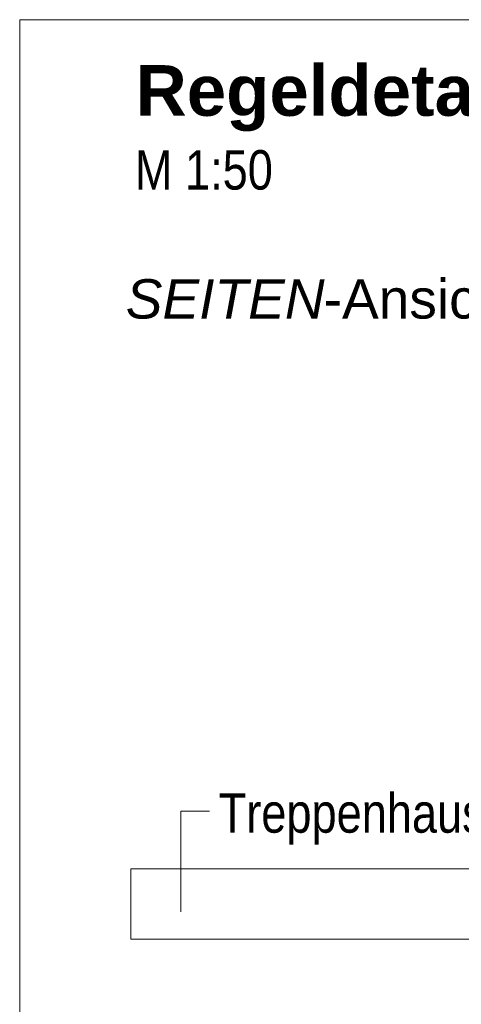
# Model space of a CAD drawing. Extents: x -620 to 300, y 62 to 1107.
# Tile 172 of 256: x 143 to 158, y 775 to 810. Entities that reach past the tile are written whole.
import ezdxf
from ezdxf.lldxf.tags import DXFTag

# ---------------------------------------------------------------- set-up
doc = ezdxf.new("R2010")
doc.units = 0
doc.layers.get('0').update_dxf_attribs({"lineweight": 35})
doc.layers.add('E_Detail_Beschriftung', color=7, linetype='Continuous', lineweight=13, true_color=0x009900)
doc.layers.add('E_Detail_Linie_Text_Bem', color=7, linetype='Continuous', lineweight=13)
doc.styles.get("Standard").update_dxf_attribs({"font": 'ARIALN.TTF'})
tags = doc.linetypes.add('fein_strichliert-A06G9GDB8I', pattern=[4, 1, -2, 1]).pattern_tags.tags
tags[8:9] = [DXFTag(74, 4), DXFTag(75, 0), DXFTag(340, '0'), DXFTag(46, 0.0), DXFTag(50, 0.0), DXFTag(44, 0.0), DXFTag(45, 0.0)]
tags[6:7] = [DXFTag(74, 4), DXFTag(75, 0), DXFTag(340, '0'), DXFTag(46, 0.0), DXFTag(50, 0.0), DXFTag(44, 0.0), DXFTag(45, 0.0)]
tags[4:5] = [DXFTag(74, 4), DXFTag(75, 0), DXFTag(340, '0'), DXFTag(46, 0.0), DXFTag(50, 0.0), DXFTag(44, 0.0), DXFTag(45, 0.0)]

# ---------------------------------------------------------------- blocks, each defined once
blk = doc.blocks.new('Referenz-A06G9GDJ8I')
at = {"layer": 'E_Detail_Linie_Text_Bem', "linetype": 'fein_strichliert-A06G9GDB8I', "ltscale": 0.65}
for p, q in [((205.317, 810.34), (142.548, 810.34)), ((142.548, 810.34), (142.548, 749.023))]:
    blk.add_line(p, q, dxfattribs=at)
at = {"layer": 'E_Detail_Linie_Text_Bem', "color": 0, "linetype": 'Continuous', "ltscale": 0.13}
for p, q in [((148.266, 778.64), (148.266, 782.207)), ((148.266, 782.207), (149.285, 782.207))]:
    blk.add_line(p, q, dxfattribs=at)
at = {"layer": 'E_Detail_Linie_Text_Bem', "linetype": 'Continuous', "ltscale": 0.13}
for p, q in [((146.5, 777.663), (146.5, 780.163)), ((146.5, 780.163), (180.6, 780.163)), ((152.4, 777.663), (146.5, 777.663)), ((152.6, 777.663), (152.4, 777.663)), ((180.6, 777.663), (152.6, 777.663))]:
    blk.add_line(p, q, dxfattribs=at)
at = {"layer": 'E_Detail_Beschriftung', "color": 1, "linetype": 'Continuous', "lineweight": 35, "ltscale": 0.35, "true_color": 0xff0000, "insert": (146.666, 808.724), "char_height": 1.8, "attachment_point": 1}
blk.add_mtext('{\\fArial|b1|i0;Regeldetail}', dxfattribs=at)
at = {"layer": 'E_Detail_Beschriftung', "linetype": 'Continuous', "ltscale": 0.13, "char_height": 1.4, "attachment_point": 1}
for s, insert in [('{\\fArial Narrow;M 1:50}', (146.636, 805.703)), ('{\\fArial Narrow;Treppenhauspodest}', (149.615, 782.848))]:
    blk.add_mtext(s, dxfattribs=dict(at, insert=insert))
at = {"layer": 'E_Detail_Beschriftung', "linetype": 'Continuous', "lineweight": -2, "ltscale": 0.25, "char_height": 1.4, "attachment_point": 1}
for s, insert in [('{\\fArial|b0|i1;SEITEN}', (146.314, 801.118)), ('{\\fArial;-Ansicht}', (153.344, 801.118))]:
    blk.add_mtext(s, dxfattribs=dict(at, insert=insert))

msp = doc.modelspace()

# ---------------------------------------------------------------- block references
at = {"color": 8, "lineweight": 25, "ltscale": 0.25, "true_color": 0x808080}
msp.add_blockref('Referenz-A06G9GDJ8I', (0, 0), dxfattribs=at)

doc.saveas('drawing.dxf')
